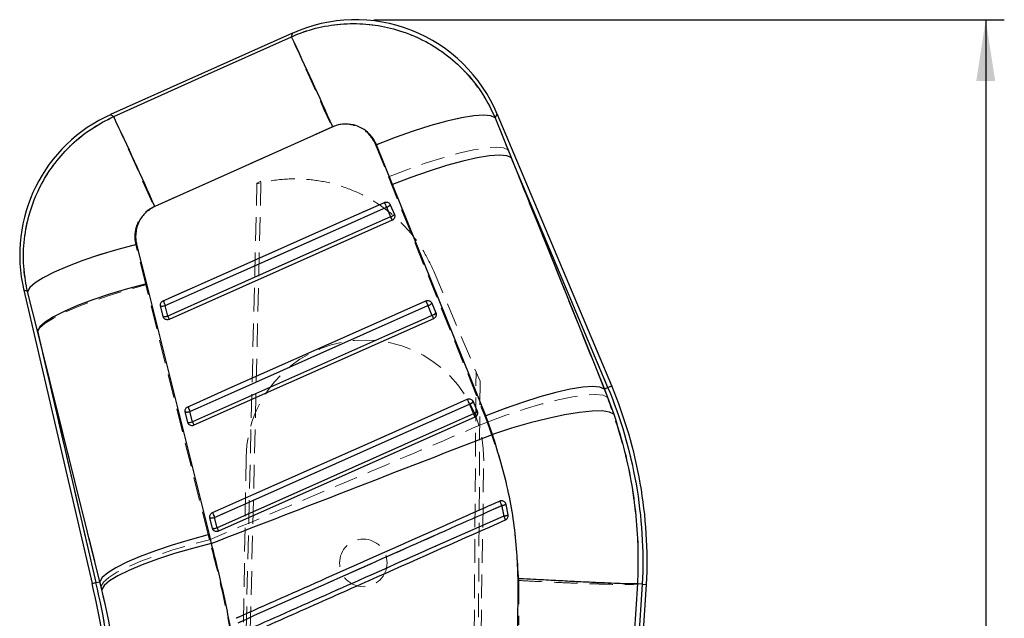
# Model space of a CAD drawing. Header units: millimetres. Extents: x 43 to 401, y 20 to 284.
# Tile 16 of 20: x 164 to 217, y 252 to 284. Entities that reach past the tile are written whole.
import ezdxf

# ---------------------------------------------------------------- set-up
doc = ezdxf.new("R2010")
doc.units = ezdxf.units.MM
doc.linetypes.add('HIDDEN', pattern=[1.905, 1.27, -0.635])
doc.layers.add('FORMATO', color=179, linetype='Continuous')
doc.styles.add('SLDTEXTSTYLE0', font='TXT', dxfattribs={"width": 0.75})
doc.dimstyles.new('SLDDIMSTYLE0', dxfattribs={"dimtxt": 3.5, "dimasz": 3.302, "dimexe": 0, "dimexo": 0.0625, "dimgap": 0.875, "dimtad": 1, "dimdec": 0, "dimlfac": 1.25, "dimrnd": 1e-09, "dimzin": 12, "dimdsep": 46, "dimtxsty": 'SLDTEXTSTYLE0', "dimsah": 1, "dimcen": 0.09, "dimadec": 0, "dimazin": 3, "dimtfac": 1, "dimtdec": 0, "dimtofl": 0, "dimtmove": 0, "dimatfit": 3, "dimfxl": 0, "dimfrac": 2, "dimtolj": 1, "dimtzin": 12, "dimarcsym": 0})

# ---------------------------------------------------------------- blocks, each defined once
blk = doc.blocks.new('_D')
at = {"layer": 'FORMATO'}
for p, q in [((183.488, 283.801), (217.437, 283.801)), ((216.437, 283.801), (216.437, 120.653)), ((180.316, 120.653), (217.437, 120.653))]:
    blk.add_line(p, q, dxfattribs=at)
for points in [[(216.437, 283.801), (215.929, 280.499), (216.945, 280.499)], [(216.437, 120.653), (216.945, 123.955), (215.929, 123.955)]]:
    blk.add_solid(points, dxfattribs=at)
at = {"layer": 'FORMATO', "insert": (211.925, 196.246), "char_height": 3.5, "attachment_point": 1, "rotation": 90, "style": 'SLDTEXTSTYLE0'}
blk.add_mtext('204', dxfattribs=at)

msp = doc.modelspace()

# ---------------------------------------------------------------- linework, layer by layer
at = {"color": 7, "linetype": 'Continuous', "lineweight": 25}
for p, q in [((179.103457, 283.077543), (169.303969, 278.69001)), ((190.017134, 278.520947), (190.878334, 276.376467)), ((196.28953, 264.089375), (190.120826, 278.733497)), ((184.487799, 274.924224), (183.621688, 277.065938)), ((190.878334, 276.376467), (195.896023, 263.923615)), ((196.089628, 264.005166), (190.878334, 276.376467)), ((189.508493, 262.474447), (184.487799, 274.924224)), ((184.159161, 273.709303), (184.378856, 273.187738)), ((184.367929, 273.8429), (184.587632, 273.321336)), ((184.587632, 273.321336), (184.596057, 273.297971)), ((184.461817, 273.004919), (172.460561, 267.670041)), ((170.702445, 271.703857), (171.229312, 269.591575)), ((171.229312, 269.591575), (174.604102, 256.085652)), ((164.62228, 269.250744), (168.304297, 253.452581)), ((165.356352, 267.056745), (164.826757, 269.167929)), ((172.124998, 267.835622), (171.994227, 268.396717)), ((172.377671, 267.852681), (172.246909, 268.413776)), ((186.391304, 268.41014), (186.611001, 267.888575)), ((186.600134, 268.543773), (186.819836, 268.022221)), ((172.144576, 267.782014), (172.124998, 267.835622)), ((186.819836, 268.022221), (186.828378, 267.998462)), ((186.694017, 267.705815), (173.789216, 261.969286)), ((168.726539, 253.551), (165.356352, 267.056745)), ((165.356352, 267.056745), (168.515547, 253.501826)), ((196.089628, 264.005166), (195.896023, 263.923615)), ((195.896023, 263.923615), (196.402293, 262.56625)), ((188.623462, 263.111001), (188.843162, 262.589436)), ((188.832336, 263.244658), (189.052039, 262.723106)), ((173.453646, 262.134879), (173.322874, 262.695974)), ((173.706247, 262.151914), (173.575482, 262.713009)), ((189.052039, 262.723106), (189.060659, 262.699085)), ((173.473037, 262.08164), (173.453646, 262.134879)), ((188.926218, 262.406712), (175.117869, 256.268531)), ((189.873867, 261.482602), (189.508493, 262.474447)), ((190.600177, 257.715731), (190.590547, 257.750207)), ((190.707902, 257.142358), (190.600177, 257.715731)), ((174.782295, 256.434136), (174.651524, 256.995218)), ((175.034849, 256.451159), (174.904082, 257.012253)), ((174.801561, 256.381136), (174.782295, 256.434136)), ((174.604102, 256.085652), (174.72042, 255.610805)), ((168.515547, 253.501826), (168.726539, 253.551)), ((168.829817, 253.132826), (168.726539, 253.551)), ((191.242757, 250.638645), (191.245565, 253.720313)), ((195.044333, 207.323902), (198.170033, 253.404563)), ((195.145914, 212.026643), (197.953492, 253.417354)), ((197.681081, 253.433412), (197.507632, 250.718325)), ((197.681218, 253.433412), (197.681081, 253.433412)), ((197.953492, 253.417354), (197.681218, 253.433412)), ((197.953492, 253.417354), (198.170033, 253.404563))]:
    msp.add_line(p, q, dxfattribs=at)
at = {"color": 7, "linetype": 'HIDDEN', "lineweight": 18}
for p, q in [((190.701949, 276.79519), (190.013081, 278.512638)), ((171.641474, 273.74143), (181.217158, 278.026682)), ((183.573368, 277.058666), (184.265783, 275.342887)), ((190.701949, 276.79519), (196.089628, 264.005166)), ((195.886525, 263.919609), (190.701949, 276.79519)), ((184.265783, 275.342887), (189.451271, 262.468272)), ((175.455347, 203.341281), (177.181566, 274.972206)), ((175.693726, 203.337615), (177.401404, 275.108367)), ((177.182484, 275.010329), (177.401404, 275.108367)), ((184.380576, 273.187762), (184.160876, 273.709326)), ((184.587554, 273.321574), (184.367852, 273.843139)), ((184.461817, 273.004919), (184.380576, 273.187762)), ((184.593411, 273.306196), (184.587554, 273.321574)), ((171.20078, 269.521886), (170.658267, 271.700113)), ((186.676684, 270.340162), (186.708309, 270.265096)), ((186.708309, 270.265096), (189.200237, 264.349406)), ((174.557435, 256.081587), (171.20078, 269.521886)), ((164.825283, 269.168525), (165.371596, 266.991335)), ((171.994378, 268.396419), (172.12515, 267.835336)), ((172.248574, 268.413919), (172.379343, 267.852824)), ((186.612761, 267.888635), (186.39306, 268.410199)), ((186.819756, 268.022471), (186.600053, 268.544024)), ((172.12515, 267.835336), (172.148932, 267.77386)), ((172.460561, 267.670041), (172.379343, 267.852824)), ((186.825651, 268.006974), (186.819756, 268.022471)), ((168.515547, 253.501826), (165.371596, 266.991335)), ((165.371596, 266.991335), (168.726903, 253.551083)), ((188.555346, 203.139954), (188.984075, 264.862555)), ((189.200237, 264.349406), (188.793725, 203.136289)), ((196.089628, 264.005166), (195.886525, 263.919609)), ((196.063635, 263.47236), (195.886525, 263.919609)), ((188.844949, 262.58952), (188.625248, 263.111084)), ((189.051957, 262.723356), (188.832254, 263.24492)), ((173.32303, 262.695676), (173.453802, 262.134581)), ((173.577204, 262.713164), (173.707974, 262.152069)), ((189.057877, 262.707787), (189.051957, 262.723356)), ((173.453802, 262.134581), (173.477527, 262.073212)), ((189.451271, 262.468272), (189.579107, 262.141412)), ((176.600156, 260.259872), (175.725328, 203.337132)), ((188.523817, 203.140437), (189.398645, 260.063177)), ((190.262809, 257.889622), (190.287423, 257.896143)), ((174.651683, 256.99492), (174.782454, 256.433826)), ((174.905842, 257.012408), (175.036613, 256.451314)), ((174.782454, 256.433826), (174.80614, 256.372517)), ((174.623789, 255.812948), (174.557435, 256.081587)), ((168.515547, 253.501826), (168.726903, 253.551083)), ((168.726903, 253.551083), (168.785851, 253.314512)), ((191.282055, 253.617304), (191.289191, 251.23735)), ((197.953492, 253.417354), (195.171901, 212.409782)), ((197.547787, 251.315003), (197.681701, 253.43334))]:
    msp.add_line(p, q, dxfattribs=at)
at = {"color": 8, "linetype": 'Continuous', "lineweight": 25}
msp.add_line((168.304297, 253.452581), (168.515547, 253.501826), dxfattribs=at)
at = {"color": 7, "linetype": 'HIDDEN', "lineweight": 18, "flags": 128}
for points in [[(179.042854, 282.879716), (174.216801, 280.718845), (169.468002, 278.592568)], [(179.103457, 283.077543), (179.096501, 283.054834), (179.042854, 282.879716)], [(179.042854, 282.879716), (179.11101, 282.728046), (179.248933, 282.420521), (179.452893, 281.965488), (179.717371, 281.375247), (180.035212, 280.665749), (180.397822, 279.85621), (180.795388, 278.968518), (181.217158, 278.026682)], [(169.468002, 278.592568), (169.322138, 278.679221), (169.303969, 278.69001)], [(169.468002, 278.592568), (169.536152, 278.44091), (169.674029, 278.133505), (169.877908, 277.67865), (170.142274, 277.088659), (170.459982, 276.379483), (170.822442, 275.570279), (171.219853, 274.682933), (171.641474, 273.74143)], [(190.013081, 278.512638), (189.777821, 278.622287), (189.384721, 278.659695), (188.844605, 278.623837), (188.172345, 278.515702), (187.386453, 278.338259), (186.508573, 278.096407), (185.56288, 277.796798), (184.575414, 277.44767), (183.573368, 277.058666)], [(190.013081, 278.512638), (190.10839, 278.707998), (190.120826, 278.733497)], [(184.265783, 275.342887), (185.263887, 275.729078), (186.247642, 276.075798), (187.190196, 276.373583), (188.065821, 276.614302), (188.850617, 276.791387), (189.523162, 276.900011), (190.065099, 276.937192), (190.461637, 276.90193), (190.701949, 276.79519)], [(184.046109, 273.967426), (183.600914, 273.769527), (181.820133, 272.977918), (174.697011, 269.811493), (172.133789, 268.672066)], [(184.160876, 273.709326), (183.715682, 273.511427), (181.934903, 272.719806), (174.811792, 269.553357), (172.248574, 268.413919)], [(184.160876, 273.709326), (184.141741, 273.752373), (184.122662, 273.795288), (184.104353, 273.836475), (184.087506, 273.87436), (184.072754, 273.907536), (184.060652, 273.934739), (184.051658, 273.954969), (184.046109, 273.967426)], [(172.379343, 267.852824), (172.824537, 268.050736), (174.605315, 268.842345), (181.728427, 272.008794), (184.380576, 273.187762)], [(164.825283, 269.168525), (164.945459, 269.386893), (165.227824, 269.638067), (165.664975, 269.915455), (166.245452, 270.211809), (166.954037, 270.519345), (167.772151, 270.829993), (168.678347, 271.135634), (169.648867, 271.428221), (170.658267, 271.700113)], [(165.371596, 266.991335), (165.49856, 267.210417), (165.7857, 267.461925), (166.225571, 267.739313), (166.806762, 268.035405), (167.514198, 268.342512), (168.329531, 268.652683), (169.231611, 268.957859), (170.197041, 269.250112), (171.20078, 269.521886)], [(164.62228, 269.250744), (164.644683, 269.241672), (164.825283, 269.168525)], [(172.248574, 268.413919), (172.229441, 268.456965), (172.21036, 268.49988), (172.192051, 268.541067), (172.175202, 268.578964), (172.160448, 268.61214), (172.148343, 268.639355), (172.139344, 268.659585), (172.133789, 268.672066)], [(186.278306, 268.668323), (185.833111, 268.470412), (184.05233, 267.678815), (176.929206, 264.512389), (173.462438, 262.971311)], [(186.39306, 268.410199), (185.947865, 268.2123), (184.167085, 267.420691), (177.043969, 264.254242), (173.577204, 262.713164)], [(186.39306, 268.410199), (186.373925, 268.453246), (186.354846, 268.496161), (186.336538, 268.537348), (186.319692, 268.575245), (186.304943, 268.608421), (186.292845, 268.635624), (186.283852, 268.655854), (186.278306, 268.668323)], [(173.707974, 262.152069), (174.153168, 262.349969), (175.933948, 263.14159), (183.057065, 266.308027), (186.612761, 267.888635)], [(186.694017, 267.705815), (186.692527, 267.709177), (186.688097, 267.719143), (186.680861, 267.735427), (186.671038, 267.757528), (186.658923, 267.784792), (186.644882, 267.816382), (186.629337, 267.851346), (186.612761, 267.888635)], [(189.451271, 262.468272), (190.449255, 262.854367), (191.432874, 263.200968), (192.375281, 263.498634), (193.250763, 263.739234), (194.035429, 263.9162), (194.707867, 264.024704), (195.249724, 264.061778), (195.646217, 264.026433), (195.886525, 263.919609)], [(189.579107, 262.141412), (190.587081, 262.50897), (191.580345, 262.837368), (192.531663, 263.117593), (193.414947, 263.341957), (194.205984, 263.50432), (194.883078, 263.600224), (195.427665, 263.627034), (195.824814, 263.584023), (196.063635, 263.47236)], [(196.28953, 264.089375), (196.277028, 264.084106), (196.239531, 264.068311), (196.177053, 264.041989), (196.089628, 264.005166)], [(188.510504, 263.369208), (188.065308, 263.171309), (186.284527, 262.379699), (179.161403, 259.213274), (174.791089, 257.270556)], [(188.625248, 263.111084), (188.180053, 262.913185), (186.399273, 262.121576), (179.276153, 258.955138), (174.905842, 257.012408)], [(188.510504, 263.369208), (188.516049, 263.356739), (188.525037, 263.336509), (188.537134, 263.309305), (188.551883, 263.276129), (188.568727, 263.238233), (188.587034, 263.197046), (188.606113, 263.154131), (188.625248, 263.111084)], [(173.577204, 262.713164), (173.558071, 262.75621), (173.538991, 262.799125), (173.520683, 262.840312), (173.503836, 262.878209), (173.489084, 262.911385), (173.476983, 262.9386), (173.467988, 262.95883), (173.462438, 262.971311)], [(175.036613, 256.451314), (175.481808, 256.649213), (177.262588, 257.440823), (184.385708, 260.60726), (188.844949, 262.58952)], [(188.844949, 262.58952), (188.861526, 262.552231), (188.877071, 262.517267), (188.891113, 262.485676), (188.90323, 262.458413), (188.913055, 262.436312), (188.920294, 262.420028), (188.924725, 262.410062), (188.926218, 262.406712)], [(173.789216, 261.969286), (173.787726, 261.972635), (173.783296, 261.982613), (173.776062, 261.998885), (173.76624, 262.020987), (173.754128, 262.048238), (173.740089, 262.079817), (173.724548, 262.114781), (173.707974, 262.152069)], [(174.791089, 257.270556), (174.796636, 257.258075), (174.805628, 257.237845), (174.817727, 257.21063), (174.832476, 257.177454), (174.849321, 257.139557), (174.867629, 257.09837), (174.886708, 257.055443), (174.905842, 257.012408)], [(175.036613, 256.451314), (175.053188, 256.414025), (175.068731, 256.379061), (175.082771, 256.347483), (175.094885, 256.320232), (175.104709, 256.29813), (175.111946, 256.281846), (175.116377, 256.27188), (175.117869, 256.268531)], [(168.726903, 253.551083), (168.853909, 253.770142), (169.141137, 254.021626), (169.581132, 254.299002), (170.16248, 254.595094), (170.870098, 254.902213), (171.685626, 255.212372), (172.587905, 255.517548), (173.553525, 255.809813), (174.557435, 256.081587)], [(168.785851, 253.314512), (168.91388, 253.532618), (169.202098, 253.782302), (169.643036, 254.057091), (170.225267, 254.349881), (170.933705, 254.653066), (171.749991, 254.958802), (172.652973, 255.25915), (173.619252, 255.546349), (174.623789, 255.812948)], [(168.515547, 253.501826), (168.423158, 253.480285), (168.357134, 253.464907), (168.317508, 253.455668), (168.304297, 253.452581)]]:
    msp.add_lwpolyline(points, dxfattribs=at)
at = {"color": 7, "linetype": 'Continuous', "lineweight": 25, "flags": 128}
for points in [[(169.468582, 278.592222), (174.216004, 280.720907), (179.044793, 282.886046)], [(190.017134, 278.520947), (189.785473, 278.628259), (189.396876, 278.663855), (188.861975, 278.626769), (188.195406, 278.518015), (187.415403, 278.34056), (186.543306, 278.099268), (185.602978, 277.80072), (184.620142, 277.453106), (183.621688, 277.065938)], [(181.263469, 278.031796), (176.433223, 275.870186), (171.684358, 273.744982)], [(190.878334, 276.376467), (190.640467, 276.480299), (190.247671, 276.513344), (189.710577, 276.47472), (189.043714, 276.365464), (188.265127, 276.188534), (187.395882, 275.948709), (186.459501, 275.652486), (185.481316, 275.307887), (184.487799, 274.924224)], [(172.133457, 268.672054), (172.578642, 268.869954), (174.359384, 269.661551), (181.482352, 272.827929), (184.045766, 273.96745)], [(172.246909, 268.413776), (172.692092, 268.611675), (174.472824, 269.403296), (181.595753, 272.569757), (184.159161, 273.709303)], [(184.378856, 273.187738), (183.933674, 272.989839), (182.152942, 272.198218), (175.030011, 269.031757), (172.377671, 267.852681)], [(170.702445, 271.703857), (169.687701, 271.431881), (168.71118, 271.1389), (167.798704, 270.832675), (166.974401, 270.521289), (166.260069, 270.21299), (165.674596, 269.91592), (165.233464, 269.637936), (164.948338, 269.386392), (164.826757, 269.167929)], [(171.229312, 269.591575), (170.219916, 269.319707), (169.248185, 269.027048), (168.339556, 268.721276), (167.517814, 268.410366), (166.804472, 268.102484), (166.218202, 267.805677), (165.774351, 267.527705), (165.484539, 267.275863), (165.356352, 267.056745)], [(173.462095, 262.971299), (173.90728, 263.169199), (175.688018, 263.960784), (182.810975, 267.12715), (186.277956, 268.668335)], [(173.575482, 262.713009), (174.020665, 262.910908), (175.801398, 263.702517), (182.92433, 266.868942), (186.391304, 268.41014)], [(186.611001, 267.888575), (186.165818, 267.690676), (184.385085, 266.899079), (177.262153, 263.732653), (173.706247, 262.151914)], [(195.896023, 263.923615), (195.65818, 264.027684), (195.265531, 264.061027), (194.728699, 264.022725), (194.062194, 263.91384), (193.284032, 263.737291), (192.415255, 263.497871), (191.479349, 263.202041), (190.501618, 262.8578), (189.508493, 262.474447)], [(174.790738, 257.270544), (175.235922, 257.468444), (177.01666, 258.260029), (184.139608, 261.426383), (188.510148, 263.36922)], [(174.904082, 257.012253), (175.349265, 257.210153), (177.129998, 258.00175), (184.252928, 261.16814), (188.623462, 263.111001)], [(188.843162, 262.589436), (188.397978, 262.391537), (186.617246, 261.59994), (179.494315, 258.43355), (175.034849, 256.451159)], [(196.402293, 262.56625), (196.169027, 262.684887), (195.774743, 262.741392), (195.230248, 262.734216), (194.550481, 262.663561), (193.75408, 262.531369), (192.862886, 262.341254), (191.901338, 262.098449), (190.895806, 261.809593), (189.873867, 261.482602)], [(174.604102, 256.085652), (173.594129, 255.813795), (172.62175, 255.521136), (171.712442, 255.21534), (170.890033, 254.904431), (170.176071, 254.596537), (169.589263, 254.299741), (169.144984, 254.021805), (168.854876, 253.770023), (168.726539, 253.551)], [(174.72042, 255.610805), (173.709334, 255.348128), (172.735789, 255.064457), (171.825239, 254.767209), (171.001491, 254.464143), (170.286083, 254.163199), (169.697721, 253.872233), (169.251788, 253.598862), (168.959943, 253.350228), (168.829817, 253.132826)]]:
    msp.add_lwpolyline(points, dxfattribs=at)
at = {"color": 8, "linetype": 'Continuous', "lineweight": 25, "flags": 128}
for points in [[(179.044793, 282.886046), (179.097149, 283.056944), (179.103457, 283.077543)], [(169.303969, 278.69001), (169.322331, 278.679102), (169.468582, 278.592222)], [(190.120826, 278.733497), (190.109741, 278.710776), (190.017134, 278.520947)], [(164.826757, 269.167929), (164.645175, 269.24147), (164.62228, 269.250744)], [(196.089628, 264.005166), (196.177053, 264.041989), (196.239531, 264.068311), (196.277028, 264.084106), (196.28953, 264.089375)]]:
    msp.add_lwpolyline(points, dxfattribs=at)
at = {"color": 7, "linetype": 'HIDDEN', "lineweight": 18}
msp.add_circle((182.913346, 254.562185), 1.28, dxfattribs=at)
at = {"color": 7, "linetype": 'Continuous', "lineweight": 25}
for centre, radius, start, end in [((182.487987, 275.518234), 8.2824, 22.7285247, 114.3379993), ((-28.047222, 185.298716), 228.933155, 23.8952747, 25.23107504), ((172.688499, 271.130706), 8.2824, 113.9240537, 193.2605679), ((-36.802732, 181.371203), 228.034607, 23.89655838, 25.23571763), ((199.259534, 280.496323), 16.55551, 203.2262238, 204.2020335), ((184.059425, 274.095072), 0.398454, 284.4957091, 320.7373921), ((184.279102, 273.573554), 0.398503, 284.4966375, 320.7346071), ((191.041597, 276.100958), 7.271793, 203.6168989, 205.1987899), ((172.092792, 268.816678), 0.431373, 256.7917878, 290.9327098), ((187.185675, 275.129873), 16.379032, 203.2206733, 204.207498), ((200.740428, 274.863432), 15.733478, 203.1881955, 204.2150814), ((186.291484, 268.796114), 0.398673, 284.5000099, 320.7317935), ((172.223559, 268.255552), 0.431341, 256.7912545, 290.9335156), ((178.99007, 270.743549), 7.216712, 203.6144163, 205.2068577), ((186.511181, 268.274541), 0.398665, 284.5003539, 320.7346054), ((192.963505, 270.66387), 6.932284, 203.599651, 205.2587603), ((173.830616, 254.628763), 24.153274, 357.1251157, 22.8428109), ((173.830616, 254.628763), 24.370185, 357.1223912, 22.8428109), ((202.538987, 269.371525), 15.258964, 203.1638896, 204.2227401), ((188.523554, 263.497171), 0.398885, 284.505234, 320.7247149), ((173.421446, 263.115715), 0.43116, 256.7841434, 290.9318591), ((187.881878, 269.147405), 15.68676, 203.1858284, 204.216148), ((188.743293, 262.975531), 0.398802, 284.5026085, 320.731238), ((194.964011, 265.261393), 6.678634, 203.5828897, 205.304879), ((173.55221, 262.55468), 0.431217, 256.7868863, 290.9292751), ((180.02838, 264.913898), 6.899124, 203.5993309, 205.2652596), ((219.507996, 270.660852), 31.912236, 203.5912207, 204.063402), ((188.777402, 263.254174), 15.212842, 203.1617056, 204.2240571), ((190.280692, 258.385545), 0.742106, 276.8419082, 295.5000514), ((174.750073, 257.41486), 0.431058, 256.7841535, 290.9333581), ((190.380313, 257.968762), 0.888964, 276.0764341, 291.6235519), ((217.298573, 268.938546), 29.326557, 203.8409181, 204.2836111), ((174.880876, 256.853546), 0.43084, 256.7729381, 290.9393026), ((181.145302, 259.118698), 6.667338, 203.58384, 205.3078735), ((122.052078, 242.672756), 47.708726, 359.1209337, 13.1195083), ((122.052078, 242.672756), 47.491815, 359.1197225, 13.1195083)]:
    msp.add_arc(centre, radius, start, end, dxfattribs=at)
at = {"color": 7, "linetype": 'HIDDEN', "lineweight": 18}
for centre, radius, start, end in [((184.065881, 274.083239), 0.385791, 284.254885, 321.5114967), ((184.285439, 273.561899), 0.386044, 284.2669692, 321.4986601), ((172.092653, 268.823844), 0.438577, 257.0514866, 290.8250649), ((186.297916, 268.784359), 0.386067, 284.2670872, 321.4994352), ((172.223458, 268.262529), 0.438358, 257.0404047, 290.8308786), ((186.517643, 268.262737), 0.386005, 284.2655195, 321.5052808), ((182.9994, 260.161524), 6.4, 359.1195083, 179.1195083), ((173.830616, 254.628763), 24.153274, 357.1251157, 22.8428109), ((188.530116, 263.485234), 0.386055, 284.2657213, 321.50207), ((173.421331, 263.122801), 0.438291, 257.0393313, 290.8325385), ((188.7498, 262.9637), 0.386089, 284.2671336, 321.5002816), ((173.552102, 262.561701), 0.438285, 257.0392378, 290.8326896), ((150.925115, 240.200662), 43.131815, 23.8668673, 24.2119944), ((190.361378, 257.667607), 0.2436, 11.3934847, 23.4566371), ((190.249304, 258.542856), 0.89847, 277.6330781, 292.9870864), ((174.749992, 257.421793), 0.438047, 257.0308198, 290.8414986), ((190.338659, 258.208445), 1.128221, 276.8834088, 289.1037466), ((165.418251, 245.899746), 27.440286, 23.5828079, 24.0631914), ((174.880749, 256.860897), 0.438236, 257.038419, 290.8339224), ((122.052078, 242.672756), 47.708726, 359.1209337, 13.1195083)]:
    msp.add_arc(centre, radius, start, end, dxfattribs=at)
for points, knots in [([(190.013081, 278.512638), (190.001195, 278.540472), (189.798376, 279.015439), (189.31328, 279.899989), (188.404098, 281.043459), (187.309413, 282.003885), (185.964611, 282.827501), (184.507199, 283.359823), (183.013351, 283.597214), (181.657285, 283.589004), (180.311687, 283.369186), (179.465799, 283.042873), (179.042854, 282.879716)], [0, 0, 0, 0, 0.006912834, 0.11796384, 0.229014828, 0.338920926, 0.448826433, 0.587594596, 0.690333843, 0.793072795, 0.896536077, 1, 1, 1, 1]), ([(169.468002, 278.592568), (169.019704, 278.361047), (168.169294, 277.921857), (167.08671, 277.009519), (166.150391, 275.942729), (165.410387, 274.710881), (164.895325, 273.357874), (164.622676, 271.979331), (164.573877, 270.562956), (164.74148, 269.633338), (164.825283, 269.168525)], [0, 0, 0, 0, 0.1328494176, 0.252012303, 0.3711755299, 0.5063248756, 0.6288593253, 0.75139496, 0.8756966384, 1, 1, 1, 1]), ([(181.217158, 278.026682), (181.218203, 278.027147), (181.396264, 278.106392), (181.780374, 278.206457), (182.306904, 278.163015), (182.806033, 277.973181), (183.269477, 277.632758), (183.470325, 277.253329), (183.573368, 277.058666)], [0, 0, 0, 0, 0.001201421, 0.204636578, 0.408047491, 0.546677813, 0.767426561, 1, 1, 1, 1]), ([(186.708309, 270.265096), (186.513592, 270.671466), (186.11851, 271.495994), (185.277669, 272.579964), (184.271856, 273.524352), (183.128443, 274.277347), (181.864471, 274.833147), (180.536821, 275.166296), (179.1607, 275.270169), (178.037425, 275.173481), (177.384282, 275.019879), (177.181566, 274.972206)], [0, 0, 0, 0, 0.116569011, 0.236519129, 0.353088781, 0.473039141, 0.589601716, 0.709544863, 0.826094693, 0.946024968, 1, 1, 1, 1]), ([(177.181566, 274.972206), (177.181682, 274.97702), (177.181964, 274.988739), (177.182292, 275.002325), (177.182484, 275.010329)], [0, 0, 0, 0, 0.410818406, 1, 1, 1, 1]), ([(170.658267, 271.700113), (170.656982, 271.705352), (170.608363, 271.903522), (170.579375, 272.314268), (170.716849, 272.816405), (170.975296, 273.251442), (171.274739, 273.552398), (171.544647, 273.691521), (171.641474, 273.74143)], [0, 0, 0, 0, 0.006657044, 0.251811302, 0.497182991, 0.631988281, 0.867979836, 1, 1, 1, 1]), ([(197.681993, 253.433364), (197.698518, 254.107108), (197.731693, 255.459714), (197.538324, 257.83118), (197.070219, 260.545794), (196.401172, 262.490995), (196.063635, 263.47236)], [0, 0, 0, 0, 0.196933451, 0.395362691, 0.694957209, 1, 1, 1, 1]), ([(189.579107, 262.141412), (187.486552, 261.252953), (182.503987, 259.137452), (177.516597, 257.033369), (174.623789, 255.812948)], [0, 0, 0, 0, 0.419975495, 1, 1, 1, 1]), ([(189.579107, 262.141412), (189.87092, 261.312155), (190.459008, 259.640964), (191.086603, 256.779167), (191.212242, 254.74667), (191.282055, 253.617304)], [0, 0, 0, 0, 0.304422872, 0.613499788, 1, 1, 1, 1]), ([(176.062243, 251.582664), (176.210192, 251.648372), (176.95182, 251.977751), (180.068167, 253.361815), (184.653749, 255.398407), (188.645634, 257.171368), (190.262809, 257.889622)], [0, 0, 0, 0, 0.031255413, 0.156675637, 0.658356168, 1, 1, 1, 1]), ([(190.524633, 257.843583), (190.535094, 257.835024), (190.56126, 257.813615), (190.576, 257.782966), (190.584847, 257.764571)], [0, 0, 0, 0, 0.399817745, 1, 1, 1, 1]), ([(190.368646, 257.652348), (190.220221, 257.586441), (189.478095, 257.256907), (186.361159, 255.87289), (182.50171, 254.159204), (178.510134, 252.386911), (176.893384, 251.669062), (176.167571, 251.346796)], [0, 0, 0, 0, 0.031355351, 0.156776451, 0.658460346, 0.846671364, 1, 1, 1, 1]), ([(190.473875, 257.088357), (190.4531, 257.205606), (190.419722, 257.39398), (190.382645, 257.581533), (190.368646, 257.652348)], [0, 0, 0, 0, 0.622426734, 1, 1, 1, 1]), ([(176.274109, 250.783389), (176.422535, 250.849292), (177.164667, 251.178806), (180.281636, 252.562735), (184.139722, 254.275804), (188.130838, 256.047967), (189.747138, 256.76566), (190.473875, 257.088357)], [0, 0, 0, 0, 0.0313581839, 0.1567905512, 0.6585205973, 0.8464607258, 1, 1, 1, 1]), ([(176.634631, 244.742697), (176.53603, 245.666024), (176.338832, 247.512633), (175.887685, 250.294342), (175.330207, 253.074632), (174.85926, 254.900182), (174.623789, 255.812948)], [0, 0, 0, 0, 0.246889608, 0.493767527, 0.746885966, 1, 1, 1, 1]), ([(191.282055, 253.617304), (191.319352, 253.615274), (191.584678, 253.600835), (192.213552, 253.567723), (193.152102, 253.52199), (194.170272, 253.477505), (195.103142, 253.442476), (195.92779, 253.417507), (196.617055, 253.403783), (197.152713, 253.401535), (197.529978, 253.410375), (197.631127, 253.425685), (197.681701, 253.43334)], [0, 0, 0, 0, 0.011732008, 0.083460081, 0.198031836, 0.312603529, 0.427171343, 0.54173895, 0.656304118, 0.770869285, 0.885434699, 1, 1, 1, 1]), ([(168.785851, 253.314512), (168.939794, 252.649147), (169.247684, 251.318394), (169.590408, 249.245921), (169.844641, 247.130519), (169.922213, 245.702333), (169.961001, 244.988208)], [0, 0, 0, 0, 0.24583211, 0.491672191, 0.745824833, 1, 1, 1, 1])]:
    msp.add_open_spline(points, degree=3, knots=knots, dxfattribs=at)
at = {"color": 7, "linetype": 'Continuous', "lineweight": 25}
for points, knots in [([(179.044793, 282.886046), (179.205118, 282.953397), (179.786654, 283.197696), (180.842638, 283.483028), (182.202601, 283.629221), (183.560408, 283.54423), (184.936743, 283.232721), (186.258334, 282.677423), (187.476435, 281.887183), (188.517361, 280.927308), (189.396766, 279.803769), (189.810344, 278.948554), (190.017134, 278.520947)], [0, 0, 0, 0, 0.039752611, 0.144191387, 0.248630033, 0.351138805, 0.453648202, 0.569709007, 0.676652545, 0.783596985, 0.891798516, 1, 1, 1, 1]), ([(164.826757, 269.167929), (164.751994, 269.564624), (164.587756, 270.436066), (164.607226, 271.813496), (164.883196, 273.375844), (165.460986, 274.829174), (166.285959, 276.110512), (167.197897, 277.117143), (168.259276, 277.97336), (169.06548, 278.385934), (169.468582, 278.592222)], [0, 0, 0, 0, 0.106309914, 0.233537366, 0.360762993, 0.523361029, 0.642348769, 0.761337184, 0.880668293, 1, 1, 1, 1]), ([(183.621688, 277.065938), (183.619839, 277.070466), (183.541943, 277.261245), (183.321688, 277.614466), (182.912482, 277.94145), (182.447029, 278.142756), (181.944457, 278.217712), (181.513956, 278.137896), (181.298135, 278.046479), (181.263469, 278.031796)], [0, 0, 0, 0, 0.0052168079, 0.2197873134, 0.4346530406, 0.5507195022, 0.7539119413, 0.9604729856, 1, 1, 1, 1]), ([(171.684358, 273.744982), (171.513283, 273.650271), (171.341415, 273.555122), (171.058455, 273.289708), (170.855885, 273.021419), (170.664281, 272.519354), (170.626128, 272.080044), (170.684964, 271.790028), (170.702445, 271.703857)], [0, 0, 0, 0, 0.235155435, 0.236244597, 0.472331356, 0.635245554, 0.89162138, 1, 1, 1, 1]), ([(184.045766, 273.96745), (184.050636, 273.969499), (184.080634, 273.982119), (184.14076, 273.993218), (184.222866, 273.98132), (184.295789, 273.942924), (184.343808, 273.892512), (184.361748, 273.855613), (184.367929, 273.8429)], [0, 0, 0, 0, 0.0410635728, 0.2529589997, 0.4648540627, 0.6767577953, 0.888635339, 1, 1, 1, 1]), ([(184.596057, 273.297971), (184.601433, 273.270693), (184.612187, 273.216131), (184.592399, 273.133223), (184.548089, 273.062203), (184.498748, 273.022503), (184.467958, 273.007843), (184.461817, 273.004919)], [0, 0, 0, 0, 0.237473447, 0.474994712, 0.710435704, 0.942246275, 1, 1, 1, 1]), ([(171.994227, 268.396717), (171.992678, 268.404438), (171.985846, 268.438489), (171.988951, 268.501666), (172.019662, 268.577946), (172.070346, 268.637822), (172.11395, 268.661474), (172.133457, 268.672054)], [0, 0, 0, 0, 0.071485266, 0.315240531, 0.558969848, 0.802707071, 1, 1, 1, 1]), ([(186.277956, 268.668335), (186.282953, 268.67043), (186.313093, 268.683065), (186.373368, 268.694108), (186.455452, 268.682067), (186.528325, 268.643569), (186.576149, 268.593156), (186.594016, 268.556369), (186.600134, 268.543773)], [0, 0, 0, 0, 0.042119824, 0.254008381, 0.46589592, 0.677776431, 0.889679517, 1, 1, 1, 1]), ([(186.828378, 267.998462), (186.833707, 267.971177), (186.844366, 267.916597), (186.824437, 267.833721), (186.780006, 267.762771), (186.7307, 267.723259), (186.700032, 267.708676), (186.694017, 267.705815)], [0, 0, 0, 0, 0.237744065, 0.475568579, 0.711304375, 0.943371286, 1, 1, 1, 1]), ([(172.460561, 267.670041), (172.434776, 267.661453), (172.383213, 267.644281), (172.300581, 267.652368), (172.225648, 267.6852), (172.173281, 267.732652), (172.152112, 267.769054), (172.144576, 267.782014)], [0, 0, 0, 0, 0.217812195, 0.435575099, 0.654726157, 0.877078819, 1, 1, 1, 1]), ([(188.510148, 263.36922), (188.515234, 263.371353), (188.545459, 263.384033), (188.605853, 263.394998), (188.687919, 263.382867), (188.760749, 263.344285), (188.808448, 263.293885), (188.826263, 263.257174), (188.832336, 263.244658)], [0, 0, 0, 0, 0.042863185, 0.254744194, 0.466622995, 0.678502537, 0.890390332, 1, 1, 1, 1]), ([(173.322874, 262.695974), (173.321301, 262.703837), (173.314461, 262.738033), (173.317694, 262.801352), (173.348539, 262.877579), (173.399235, 262.937246), (173.442716, 262.960801), (173.462095, 262.971299)], [0, 0, 0, 0, 0.072793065, 0.316533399, 0.560285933, 0.804032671, 1, 1, 1, 1]), ([(189.060659, 262.699085), (189.065957, 262.671789), (189.076553, 262.617193), (189.056526, 262.534339), (189.012007, 262.463447), (188.962735, 262.424053), (188.932147, 262.409528), (188.926218, 262.406712)], [0, 0, 0, 0, 0.2379721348, 0.4759833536, 0.7118903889, 0.9441572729, 1, 1, 1, 1]), ([(196.402293, 262.56625), (196.587841, 261.97694), (196.958935, 260.798321), (197.352179, 258.960098), (197.612994, 257.079744), (197.732485, 255.22621), (197.697716, 254.010337), (197.681218, 253.433412)], [0, 0, 0, 0, 0.200732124, 0.401463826, 0.607646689, 0.813830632, 1, 1, 1, 1]), ([(173.789216, 261.969286), (173.763431, 261.960698), (173.711868, 261.943525), (173.629239, 261.951615), (173.554302, 261.984431), (173.501822, 262.031984), (173.480629, 262.068543), (173.473037, 262.08164)], [0, 0, 0, 0, 0.2175602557, 0.4350701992, 0.653943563, 0.8760282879, 1, 1, 1, 1]), ([(174.72042, 255.610805), (177.01732, 256.499458), (182.069484, 258.4541), (187.119677, 260.413835), (189.873867, 261.482602)], [0, 0, 0, 0, 0.454636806, 1, 1, 1, 1]), ([(191.245565, 253.720313), (191.229702, 254.189831), (191.177482, 255.735549), (190.813215, 258.373976), (190.189367, 260.438502), (189.873867, 261.482602)], [0, 0, 0, 0, 0.177385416, 0.583976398, 1, 1, 1, 1]), ([(190.262855, 257.8893), (190.117066, 257.824549), (189.3776, 257.496123), (186.263386, 256.113086), (181.675636, 254.075576), (177.681553, 252.301753), (176.062207, 251.58258)], [0, 0, 0, 0, 0.030799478, 0.156219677, 0.657900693, 1, 1, 1, 1]), ([(190.590547, 257.750207), (190.578762, 257.774962), (190.555191, 257.824474), (190.491025, 257.87865), (190.414306, 257.909253), (190.333971, 257.913845), (190.285441, 257.897095), (190.262855, 257.8893)], [0, 0, 0, 0, 0.20531343, 0.410633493, 0.615953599, 0.821272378, 1, 1, 1, 1]), ([(174.651524, 256.995218), (174.649935, 257.003181), (174.64309, 257.037476), (174.646408, 257.10089), (174.677342, 257.17708), (174.728053, 257.236597), (174.771446, 257.260097), (174.790738, 257.270544)], [0, 0, 0, 0, 0.073698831, 0.317415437, 0.561170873, 0.804904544, 1, 1, 1, 1]), ([(176.167024, 251.345735), (178.55076, 252.403639), (182.577177, 254.190565), (187.311195, 256.291572), (189.661482, 257.33467), (190.369099, 257.648724)], [0, 0, 0, 0, 0.5035308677, 0.8505244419, 1, 1, 1, 1]), ([(190.369099, 257.648724), (190.382874, 257.579121), (190.419984, 257.391607), (190.453401, 257.20324), (190.474415, 257.084792)], [0, 0, 0, 0, 0.371187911, 1, 1, 1, 1]), ([(190.474415, 257.084792), (188.089744, 256.026439), (184.061805, 254.238778), (179.328203, 252.138), (176.979284, 251.095551), (176.273645, 250.782388)], [0, 0, 0, 0, 0.50377811, 0.850929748, 1, 1, 1, 1]), ([(176.367579, 250.571399), (177.58866, 251.113729), (180.030823, 252.198389), (184.763896, 254.300558), (188.275888, 255.860393), (190.566802, 256.877893)], [0, 0, 0, 0, 0.257988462, 0.515977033, 1, 1, 1, 1]), ([(190.566802, 256.877893), (190.590733, 256.891455), (190.638594, 256.918579), (190.68776, 256.986309), (190.714294, 257.06374), (190.709987, 257.116724), (190.707902, 257.142358)], [0, 0, 0, 0, 0.253870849, 0.507716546, 0.761818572, 1, 1, 1, 1]), ([(175.117869, 256.268531), (175.092085, 256.259943), (175.040523, 256.24277), (174.957894, 256.25086), (174.882956, 256.283675), (174.830406, 256.331295), (174.809192, 256.367951), (174.801561, 256.381136)], [0, 0, 0, 0, 0.217392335, 0.434737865, 0.653441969, 0.875349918, 1, 1, 1, 1]), ([(174.72042, 255.610805), (174.940642, 254.730534), (175.38109, 252.969975), (175.912604, 250.247074), (176.349293, 247.477098), (176.539927, 245.607869), (176.635246, 244.673234)], [0, 0, 0, 0, 0.246886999, 0.493778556, 0.746883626, 1, 1, 1, 1]), ([(197.681081, 253.433412), (197.630881, 253.431437), (197.530481, 253.427487), (197.154307, 253.435223), (196.619669, 253.453049), (195.931333, 253.48101), (195.107492, 253.518355), (194.175292, 253.563672), (193.157609, 253.615931), (192.205552, 253.666938), (191.562319, 253.702558), (191.282875, 253.718221), (191.245565, 253.720313)], [0, 0, 0, 0, 0.11405869, 0.228117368, 0.342176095, 0.456234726, 0.570295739, 0.684356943, 0.79842183, 0.912487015, 0.988315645, 1, 1, 1, 1]), ([(169.966056, 244.927781), (169.930394, 245.6086), (169.859073, 246.970182), (169.621402, 249.032191), (169.291264, 251.098649), (168.983632, 252.454771), (168.829817, 253.132826)], [0, 0, 0, 0, 0.246010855, 0.492001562, 0.746003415, 1, 1, 1, 1])]:
    msp.add_open_spline(points, degree=3, knots=knots, dxfattribs=at)

# ---------------------------------------------------------------- dimensions: what is measured, and where the dimension line sits
at = {"layer": 'FORMATO'}
dim = msp.add_linear_dim(base=(216.43679, 120.653475), p1=(182.487987, 283.800634), p2=(179.315969, 120.653475), angle=90, dimstyle='SLDDIMSTYLE0', dxfattribs=at)
dim.commit()
dim.dimension.update_dxf_attribs({"geometry": '_D', "text_midpoint": (216.43679, 200.125444), "dimtype": 160})

doc.saveas('drawing.dxf')
